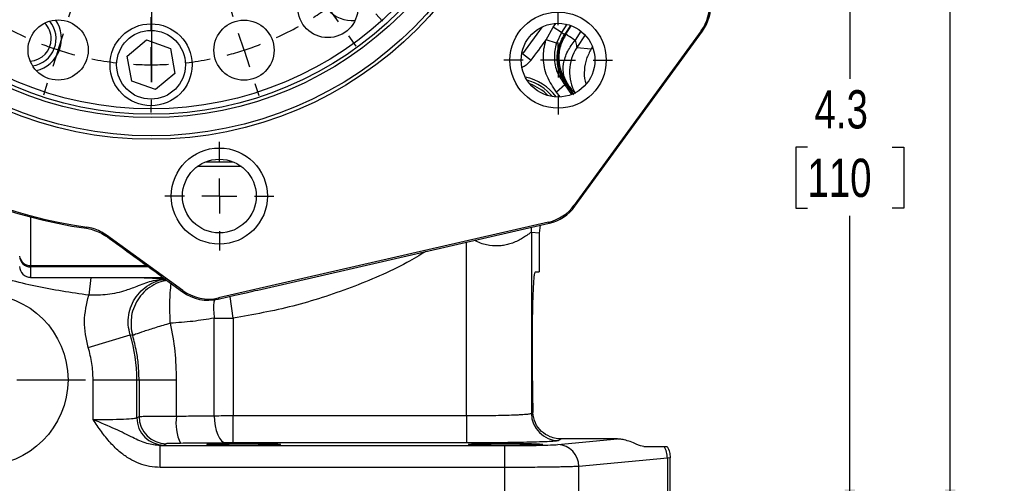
# Model space of a CAD drawing. Header units: inches. Extents: x 0.4 to 16.6, y 0.2 to 10.8.
# Tile 6 of 17: x 3.6 to 7.3, y 3.8 to 5.6. Entities that reach past the tile are written whole.
import ezdxf

# ---------------------------------------------------------------- set-up
doc = ezdxf.new("R2010")
doc.units = ezdxf.units.IN
doc.header["$MEASUREMENT"] = 0
doc.layers.add('SLD-0', color=7, linetype='Continuous', lineweight=25)
doc.styles.add('SLDTEXTSTYLE0', font='TXT', dxfattribs={"width": 0.75})
doc.dimstyles.new('SLDDIMSTYLE0', dxfattribs={"dimtxt": 0.145833, "dimasz": 0.13, "dimexe": 0, "dimexo": 0.0625, "dimgap": 0.036458, "dimtad": 0, "dimtih": 1, "dimtoh": 1, "dimdec": 1, "dimlfac": 1.5, "dimrnd": 1e-09, "dimzin": 12, "dimdsep": 46, "dimtxsty": 'SLDTEXTSTYLE0', "dimsah": 1, "dimcen": 0.09, "dimadec": 0, "dimazin": 3, "dimtfac": 1, "dimtdec": 1, "dimtofl": 0, "dimtmove": 0, "dimatfit": 3, "dimfxl": 0, "dimfrac": 2, "dimtolj": 1, "dimtzin": 12, "dimarcsym": 0})

# ---------------------------------------------------------------- blocks, each defined once
blk = doc.blocks.new('_D_4')
at = {"layer": 'SLD-0'}
for p, q in [((4.7888, 8.5663), (7.227, 8.5663)), ((7.102, 8.5663), (7.102, 7.6253)), ((6.9404, 7.364), (6.896, 7.364)), ((6.896, 7.364), (6.896, 7.1323)), ((7.2636, 7.364), (7.308, 7.364)), ((7.308, 7.364), (7.308, 7.1323)), ((6.896, 7.1323), (6.9404, 7.1323)), ((7.308, 7.1323), (7.2636, 7.1323)), ((7.102, 3.6751), (7.102, 7.1027)), ((5.7371, 3.6751), (7.227, 3.6751))]:
    blk.add_line(p, q, dxfattribs=at)
for points in [[(7.102, 8.5663), (7.082, 8.4363), (7.122, 8.4363)], [(7.102, 3.6751), (7.122, 3.8051), (7.082, 3.8051)]]:
    blk.add_solid(points, dxfattribs=at)
at = {"layer": 'SLD-0', "char_height": 0.14583, "attachment_point": 1, "style": 'SLDTEXTSTYLE0'}
for s, insert in [('7.3', (6.9674, 7.5816)), ('186', (6.9404, 7.3203))]:
    blk.add_mtext(s, dxfattribs=dict(at, insert=insert))
blk = doc.blocks.new('_D_7')
at = {"layer": 'SLD-0', "color": 7}
for p, q in [((5.3201, 6.5697), (6.8448, 6.5697)), ((6.7198, 6.5697), (6.7198, 5.3708)), ((6.5581, 5.1095), (6.5138, 5.1095)), ((6.5138, 5.1095), (6.5138, 4.8778)), ((6.8814, 5.1095), (6.9257, 5.1095)), ((6.9257, 5.1095), (6.9257, 4.8778)), ((6.5138, 4.8778), (6.5581, 4.8778)), ((6.9257, 4.8778), (6.8814, 4.8778)), ((6.7198, 3.6751), (6.7198, 4.8482)), ((6.0745, 3.6751), (6.8448, 3.6751))]:
    blk.add_line(p, q, dxfattribs=at)
for points in [[(6.7198, 6.5697), (6.6998, 6.4397), (6.7398, 6.4397)], [(6.7198, 3.6751), (6.7398, 3.8051), (6.6998, 3.8051)]]:
    blk.add_solid(points, dxfattribs=at)
at = {"layer": 'SLD-0', "color": 7, "char_height": 0.14583, "attachment_point": 1, "style": 'SLDTEXTSTYLE0'}
for s, insert in [('4.3', (6.5851, 5.327)), ('110', (6.5581, 5.0658))]:
    blk.add_mtext(s, dxfattribs=dict(at, insert=insert))
blk = doc.blocks.new('SW_CENTERMARKSYMBOL_1')
at = {"layer": 'SLD-0', "color": 0}
for p, q in [((0, 0.1333), (0, 0.3949)), ((0, 0), (0, 0.0667)), ((-0.1333, 0), (-0.3949, 0)), ((0, 0), (-0.0667, 0)), ((0, 0), (0, -0.0667)), ((0, 0), (0.0667, 0)), ((0.1333, 0), (0.3949, 0)), ((0, -0.1333), (0, -0.3949))]:
    blk.add_line(p, q, dxfattribs=at)
blk = doc.blocks.new('SW_CENTERMARKSYMBOL_2')
at = {"layer": 'SLD-0', "color": 0}
for p, q in [((0, 0.1333), (0, 0.2073)), ((0, 0), (0, 0.0667)), ((-0.1333, 0), (-0.2073, 0)), ((0, 0), (-0.0667, 0)), ((0, 0), (0, -0.0667)), ((0, 0), (0.0667, 0)), ((0.1333, 0), (0.2073, 0)), ((0, -0.1333), (0, -0.2073))]:
    blk.add_line(p, q, dxfattribs=at)
blk = doc.blocks.new('SW_CENTERMARKSYMBOL_4')
at = {"layer": 'SLD-0', "color": 0}
for p, q in [((-0.9264, 0.6066), (-0.9264, 0.6545)), ((-1.3218, 0.5443), (-1.3365, 0.5899)), ((-0.5312, 0.5436), (-0.5163, 0.5891)), ((-0.9277, -0.5393), (-0.9277, 0.5399)), ((-0.9265, 0.4732), (-0.9265, 0.5399)), ((-1.2807, 0.4175), (-1.3012, 0.4809)), ((-0.9265, 0.4732), (-0.9266, 0.4066)), ((-0.5725, 0.4168), (-0.5518, 0.4802)), ((-1.2807, 0.4175), (-1.2601, 0.3541)), ((-0.5725, 0.4168), (-0.5932, 0.3534)), ((-1.6785, 0.363), (-1.7066, 0.4018)), ((-0.1748, 0.3615), (-0.1466, 0.4003)), ((-0.9267, 0.3399), (-0.9267, 0.292)), ((-1.6003, 0.2551), (-1.6394, 0.309)), ((-0.2532, 0.2537), (-0.214, 0.3076)), ((-1.2396, 0.2907), (-1.2248, 0.2451)), ((-0.6138, 0.29), (-0.6287, 0.2445)), ((-1.6003, 0.2551), (-1.5611, 0.2011)), ((-0.2532, 0.2537), (-0.2925, 0.1998)), ((-1.522, 0.1471), (-1.4939, 0.1083)), ((-0.3317, 0.1459), (-0.3599, 0.1072)), ((-1.9618, 0.0803), (-2.0005, 0.1085)), ((0.1079, 0.0783), (0.1467, 0.1064)), ((-1.854, 0.0018), (-1.9079, 0.041)), ((0, 0), (0.054, 0.0391)), ((-1.854, 0.0018), (-1.8001, -0.0374)), ((0, 0), (-0.054, -0.0391)), ((-1.7462, -0.0767), (-1.7075, -0.1049)), ((-0.1079, -0.0783), (-0.1467, -0.1064)), ((-2.1438, -0.2761), (-2.1894, -0.2613)), ((-2.0171, -0.3175), (-2.0804, -0.2968)), ((0.1624, -0.3196), (0.2259, -0.299)), ((0.2893, -0.2785), (0.3349, -0.2637)), ((-2.0171, -0.3175), (-1.9537, -0.3381)), ((0.1624, -0.3196), (0.099, -0.3401)), ((-1.8903, -0.3588), (-1.8447, -0.3736)), ((0.0356, -0.3607), (-0.01, -0.3754)), ((-0.9277, -0.6726), (-0.9277, -0.6059)), ((-2.2068, -0.6713), (-2.2547, -0.6713)), ((-2.0735, -0.6715), (-2.1402, -0.6714)), ((-1.061, -0.6726), (-2.1402, -0.6726)), ((-2.0735, -0.6715), (-2.0068, -0.6715)), ((-1.9402, -0.6716), (-1.8922, -0.6717)), ((-0.9277, -0.6726), (-0.9943, -0.6726)), ((-0.9277, -0.6726), (-0.9277, -0.7393)), ((-0.9277, -0.6726), (-0.861, -0.6726)), ((-0.7943, -0.6726), (0.2848, -0.6726)), ((0.0848, -0.6736), (0.0369, -0.6735)), ((0.0848, -0.6736), (0.0473, -0.6736)), ((0.2182, -0.6737), (0.1515, -0.6737)), ((0.2182, -0.6737), (0.1515, -0.6737)), ((0.2182, -0.6737), (0.2848, -0.6738)), ((0.2182, -0.6737), (0.2848, -0.6738)), ((0.3515, -0.6738), (0.3994, -0.6739)), ((0.3515, -0.6738), (0.389, -0.6739)), ((-0.9277, -0.8059), (-0.9277, -1.8851)), ((-1.8909, -0.9845), (-1.8453, -0.9698)), ((0.035, -0.9864), (-0.0106, -0.9716)), ((-2.0178, -1.0256), (-1.9543, -1.0051)), ((0.1617, -1.0277), (0.0984, -1.0071)), ((-2.0178, -1.0256), (-2.0812, -1.0462)), ((0.1617, -1.0277), (0.2251, -1.0484)), ((-2.1446, -1.0667), (-2.1902, -1.0815)), ((-0.0031, -1.0853), (-0.0373, -1.07)), ((0.2885, -1.0691), (0.3341, -1.0839)), ((0.1187, -1.1397), (0.0578, -1.1125)), ((0.1187, -1.1397), (0.1795, -1.1668)), ((0.2404, -1.194), (0.2747, -1.2093)), ((-1.7474, -1.2669), (-1.7086, -1.2388)), ((-0.1091, -1.2685), (-0.1478, -1.2403)), ((-1.8553, -1.3452), (-1.8013, -1.3061)), ((-0.0013, -1.347), (-0.0552, -1.3078)), ((-1.8553, -1.3452), (-1.9093, -1.3843)), ((-0.0013, -1.347), (0.0526, -1.3862)), ((-1.9633, -1.4235), (-2.0021, -1.4516)), ((-0.2509, -1.4257), (-0.276, -1.3978)), ((-1.5236, -1.4911), (-1.4954, -1.4524)), ((-0.3333, -1.4923), (-0.3615, -1.4535)), ((0.1065, -1.4255), (0.1452, -1.4537)), ((-0.1618, -1.5249), (-0.2063, -1.4753)), ((-0.1618, -1.5249), (-0.1172, -1.5745)), ((-1.6021, -1.5989), (-1.5628, -1.545)), ((-0.2551, -1.6003), (-0.2942, -1.5463)), ((-1.6021, -1.5989), (-1.6413, -1.6528)), ((-1.2415, -1.6352), (-1.2266, -1.5897)), ((-0.6157, -1.6358), (-0.6305, -1.5903)), ((-0.2551, -1.6003), (-0.2159, -1.6542)), ((-0.9286, -1.6851), (-0.9286, -1.6372)), ((-0.0727, -1.624), (-0.0476, -1.6519)), ((-1.6805, -1.7067), (-1.7087, -1.7455)), ((-1.2828, -1.762), (-1.2621, -1.6986)), ((-0.5746, -1.7627), (-0.5952, -1.6993)), ((-0.1768, -1.7082), (-0.1487, -1.747)), ((-1.2828, -1.762), (-1.3035, -1.8254)), ((-0.9288, -1.8184), (-0.9287, -1.7518)), ((-0.5746, -1.7627), (-0.5541, -1.8261)), ((-0.9288, -1.8184), (-0.9288, -1.8851)), ((-1.3241, -1.8888), (-1.339, -1.9343)), ((-0.5336, -1.8895), (-0.5188, -1.9351)), ((-0.9289, -1.9518), (-0.929, -1.9997))]:
    blk.add_line(p, q, dxfattribs=at)
for start, end in [(96.6112, 101.2769), (89.944, 93.2776), (86.6105, 89.944), (78.6112, 83.2769), (107.944, 111.2776), (104.6105, 107.944), (71.944, 75.2776), (68.6105, 71.944), (114.6112, 119.2769), (60.6112, 65.2769), (122.6105, 125.944), (53.944, 57.2776), (125.944, 129.2776), (50.6105, 53.944), (132.6112, 137.2769), (42.6112, 47.2769), (140.6105, 143.944), (35.944, 39.2776), (143.944, 147.2776), (32.6105, 35.944), (150.6112, 155.2769), (24.6112, 29.2769), (158.6105, 161.944), (17.944, 21.2776), (161.944, 165.2776), (14.6105, 17.944), (168.6112, 173.2769), (6.6112, 11.2769), (176.6105, 179.944), (359.944, 3.2776), (359.944, 3.2776), (179.944, 183.2776), (356.6105, 359.944), (356.6105, 359.944), (186.6112, 191.2769), (348.6112, 353.2769), (194.6105, 197.944), (341.944, 345.2776), (197.944, 201.2776), (338.6105, 341.944), (335.944, 339.2776), (204.6112, 209.2769), (332.6105, 335.944), (212.6105, 215.944), (323.944, 327.2776), (215.944, 219.2776), (320.6105, 323.944), (222.6112, 227.2769), (311.944, 315.2776), (308.6105, 311.944), (230.6105, 233.944), (305.944, 309.2776), (233.944, 237.2776), (302.6105, 305.944), (240.6112, 245.2769), (294.6112, 299.2769), (248.6105, 251.944), (251.944, 255.2776), (284.6105, 287.944), (287.944, 291.2776), (258.6112, 263.2769), (276.6112, 281.2769), (266.6105, 269.944), (269.944, 273.2776)]:
    blk.add_arc((-0.9277, -0.6726), 1.1458, start, end, dxfattribs=at)
blk = doc.blocks.new('SW_CENTERMARKSYMBOL_6')
at = {"layer": 'SLD-0', "color": 0}
for p, q in [((0, 0.1333), (0, 0.2073)), ((0, 0), (0, 0.0667)), ((-0.1333, 0), (-0.2073, 0)), ((0, 0), (-0.0667, 0)), ((0, 0), (0, -0.0667)), ((0, 0), (0.0667, 0)), ((0.1333, 0), (0.2073, 0)), ((0, -0.1333), (0, -0.2073))]:
    blk.add_line(p, q, dxfattribs=at)

msp = doc.modelspace()

# ---------------------------------------------------------------- linework, layer by layer
at = {"color": 8, "linetype": 'Continuous', "lineweight": 25}
for p, q in [((5.4741, 5.4662), (5.5486, 5.569)), ((5.5898, 5.5669), (5.5995, 5.5819)), ((5.6413, 5.5782), (5.621, 5.5465)), ((5.6349, 5.5404), (5.6562, 5.5737)), ((5.638, 5.5409), (5.6583, 5.5729)), ((5.6951, 5.5521), (5.6733, 5.5179)), ((5.6339, 5.3472), (5.6597, 5.3107)), ((5.666, 5.3134), (5.6441, 5.3454)), ((5.6166, 5.3012), (5.6022, 5.3201)), ((4.4022, 5.0357), (4.2334, 5.0358)), ((4.2653, 5.0538), (4.3704, 5.0537)), ((3.5986, 4.8436), (3.5984, 4.6587)), ((5.5062, 4.7848), (5.5074, 4.8047)), ((5.2598, 4.0862), (5.2598, 4.7478)), ((3.5984, 4.6587), (4.0398, 4.6583)), ((4.0477, 4.6526), (3.5984, 4.653)), ((3.5984, 4.6136), (3.5984, 4.6135)), ((3.8281, 4.6133), (3.8201, 4.5451)), ((4.3708, 4.4578), (4.3585, 4.5406))]:
    msp.add_line(p, q, dxfattribs=at)
at = {"color": 7, "linetype": 'Continuous', "lineweight": 25}
for p, q in [((5.5623, 5.519), (5.5898, 5.5669)), ((5.621, 5.5465), (5.5898, 5.5669)), ((5.6349, 5.5404), (5.6562, 5.5737)), ((6.1533, 5.5531), (5.6694, 4.8885)), ((5.6721, 4.8845), (6.1579, 5.5518)), ((6.1579, 5.5518), (6.1533, 5.5531)), ((3.9671, 5.4568), (4.0408, 5.5186)), ((4.0408, 5.5186), (4.1312, 5.4857)), ((5.6018, 5.5063), (5.5623, 5.519)), ((5.621, 5.5465), (5.6018, 5.5063)), ((5.632, 5.5393), (5.638, 5.5409)), ((5.7109, 5.5376), (5.6797, 5.4893)), ((4.1312, 5.4857), (4.1479, 5.3909)), ((5.6797, 5.4893), (5.7347, 5.4846)), ((5.7394, 5.4919), (5.7347, 5.4846)), ((3.9838, 5.362), (3.9671, 5.4568)), ((5.4741, 5.4662), (5.5053, 5.4419)), ((4.1479, 5.3909), (4.0742, 5.3291)), ((4.0742, 5.3291), (3.9838, 5.362)), ((5.6339, 5.3472), (5.6022, 5.3201)), ((5.6694, 4.8885), (5.6721, 4.8845)), ((3.811, 4.8006), (3.8126, 4.805)), ((5.572, 4.8242), (4.3142, 4.5351)), ((4.4644, 4.565), (5.5747, 4.8202)), ((5.5401, 4.8122), (5.5363, 4.782)), ((5.5747, 4.8202), (5.572, 4.8242)), ((3.811, 4.8006), (3.8294, 4.797)), ((4.1787, 4.5628), (3.8877, 4.7747)), ((5.5062, 4.7848), (5.5062, 4.0949)), ((5.5363, 4.782), (5.5062, 4.7848)), ((5.5363, 4.782), (5.5363, 4.6351)), ((3.5984, 4.6587), (3.5984, 4.653)), ((3.5984, 4.653), (3.5984, 4.6136)), ((4.0982, 4.6158), (4.1262, 4.5954)), ((5.5216, 4.6351), (5.5363, 4.6351)), ((3.5984, 4.6136), (3.9746, 4.6132)), ((3.5984, 4.6135), (3.9746, 4.6132)), ((3.9746, 4.6132), (3.9746, 4.6132)), ((4.1262, 4.5954), (4.1778, 4.5579)), ((4.1778, 4.5579), (4.1787, 4.5628)), ((4.3132, 4.5302), (4.3772, 4.5449)), ((4.3142, 4.5351), (4.3132, 4.5302)), ((4.2981, 4.086), (4.2981, 4.4578)), ((4.3708, 4.4578), (4.3708, 4.0862)), ((3.8184, 4.3462), (3.9777, 4.3946)), ((3.9875, 4.3915), (3.9777, 4.3946)), ((5.5107, 4.2184), (5.5107, 4.3851)), ((3.8367, 4.0711), (3.8367, 4.2231)), ((3.8367, 4.2231), (4.0032, 4.2231)), ((4.0032, 4.0779), (4.0032, 4.2231)), ((4.0032, 4.2231), (4.0118, 4.2231)), ((4.0118, 4.2231), (4.0118, 4.083)), ((4.0118, 4.2231), (4.1538, 4.2231)), ((4.1538, 4.2231), (4.1538, 4.0846)), ((5.5062, 4.0949), (5.512, 4.0984)), ((4.0032, 4.0779), (4.0118, 4.083)), ((4.3708, 3.9822), (4.3708, 4.0862)), ((4.3708, 4.0862), (5.2598, 4.0862)), ((5.2598, 4.0862), (5.2598, 3.9822)), ((4.1157, 3.9791), (4.1071, 3.9739)), ((5.2598, 3.9822), (4.3708, 3.9822)), ((5.6069, 3.9759), (5.8339, 3.9972)), ((5.6205, 3.9972), (5.6101, 3.991)), ((5.8339, 3.9972), (5.6205, 3.9972)), ((4.1071, 3.9739), (4.0926, 3.9719)), ((4.0926, 3.9719), (5.4046, 3.9719)), ((4.0926, 3.8886), (4.0926, 3.9719)), ((5.4046, 3.9719), (5.4046, 3.8886)), ((5.9343, 3.9684), (6.012, 3.9684)), ((6.0245, 3.9242), (5.6871, 3.8926)), ((6.0353, 3.9257), (6.0245, 3.9242)), ((6.0245, 3.9242), (6.0245, 3.6751)), ((6.0353, 3.6751), (6.0353, 3.9259)), ((5.4046, 3.8886), (4.0926, 3.8886)), ((5.4046, 3.8886), (5.4046, 3.6751)), ((5.6871, 3.6751), (5.6871, 3.8926))]:
    msp.add_line(p, q, dxfattribs=at)
at = {"color": 7, "linetype": 'Continuous', "lineweight": 25, "flags": 128}
for points in [[(5.6681, 5.3098), (5.6571, 5.3278), (5.6441, 5.3454)], [(3.8877, 4.7747), (3.887, 4.773), (3.886, 4.7703)], [(4.2981, 4.086), (4.2992, 4.066), (4.3019, 4.0468), (4.3061, 4.029), (4.3118, 4.0133), (4.3186, 4.0004), (4.3263, 3.9906), (4.3347, 3.9844), (4.3434, 3.982)]]:
    msp.add_lwpolyline(points, dxfattribs=at)
at = {"color": 7, "linetype": 'Continuous', "lineweight": 25}
for centre, radius in [((4.0586, 6.5697), 1.43), ((4.0586, 6.5697), 1.4167), ((4.0586, 6.5697), 1.3473), ((4.0586, 6.5697), 1.334), ((4.0586, 6.5697), 1.314), ((4.7312, 5.642), 0.1146), ((3.7035, 5.4803), 0.1146), ((4.4116, 5.4796), 0.1146), ((5.6081, 5.4416), 0.1833), ((4.0575, 5.4238), 0.1563), ((4.0575, 5.4238), 0.131), ((5.6081, 5.4416), 0.1406), ((4.3177, 4.9233), 0.1833), ((4.3177, 4.9233), 0.1406), ((3.4129, 4.2231), 0.3283)]:
    msp.add_circle(centre, radius, dxfattribs=at)
for centre, radius, start, end in [((4.0586, 6.5697), 1.7863, 205.8563, 262.0318), ((4.0586, 6.5697), 1.7817, 205.823, 262.0651), ((4.8245, 5.7174), 0.125, 221.944, 274.682), ((3.5915, 5.5234), 0.1042, 277.9239, 39.9642), ((3.5915, 5.5234), 0.125, 283.2061, 34.682), ((3.5915, 5.5234), 0.0857, 359.944, 44.2213), ((3.5915, 5.5234), 0.0857, 273.6668, 359.944), ((4.0586, 6.5697), 1.8344, 322.0612, 325.0556), ((5.8185, 5.3969), 0.1667, 146.3445, 209.4476), ((5.4419, 5.1837), 0.1875, 39.3526, 75.0519), ((3.5958, 4.6978), 0.0391, 184.4999, 273.8698), ((3.5984, 4.6947), 0.0416, 179.9685, 269.9685), ((3.5984, 4.6552), 0.0417, 179.944, 269.944), ((3.5984, 4.6552), 0.0416, 179.9685, 269.9685), ((3.4129, 4.2231), 0.5903, 0, 16.8953), ((5.6103, 4.0951), 0.1041, 180.0591, 269.9059), ((4.1073, 4.078), 0.1041, 180.0591, 269.9059), ((4.1159, 4.0831), 0.1041, 180.0591, 269.9059), ((4.3529, 4.0608), 0.2005, 173.1872, 203.5724), ((5.6046, 3.8935), 0.0825, 359.4236, 88.4406), ((5.9384, 3.9237), 0.0861, 0.3487, 31.2813)]:
    msp.add_arc(centre, radius, start, end, dxfattribs=at)
at = {"color": 8, "linetype": 'Continuous', "lineweight": 25}
for radius, start, end in [(0.1979, 36.4017, 78.0028), (0.1771, 43.835, 70.5695)]:
    msp.add_arc((5.4419, 5.1837), radius, start, end, dxfattribs=at)
at = {"color": 7, "linetype": 'Continuous', "lineweight": 25}
for centre, major_axis, ratio, start_param, end_param in [((6.0185, 5.6512), (-0.1606, 0.0447), 0.999826, 2.783857, 3.499328), ((6.0232, 5.6499), (0.1606, -0.0447), 0.99991, 5.92545, 6.640921), ((5.5347, 4.9866), (-0.0919, 0.1391), 0.999826, 2.783857, 3.499328), ((5.5374, 4.9826), (-0.0919, 0.1391), 0.99991, 2.783857, 3.499328), ((4.1304, 4.5906), (1.8701, -1.3615), 0.000604, 1.588461, 1.702336), ((4.2758, 4.6927), (0.0334, 0.1633), 0.999904, 2.714056, 3.569129), ((4.2768, 4.6975), (0.0334, 0.1633), 0.999816, 2.714056, 3.569129), ((5.5216, 4.2184), (0, 0.25), 0.043661, 1.570796, 2.071341)]:
    msp.add_ellipse(centre, major_axis=major_axis, ratio=ratio, start_param=start_param, end_param=end_param, dxfattribs=at)
for centre in [(4.4103, 3.9771), (5.4077, 3.9771)]:
    msp.add_ellipse(centre, major_axis=(0.1406, 0), ratio=0.026186, dxfattribs=at)
for points, knots in [([(5.6022, 5.3201), (5.5887, 5.3395), (5.5618, 5.3782), (5.5486, 5.449), (5.555, 5.4963), (5.5622, 5.5187), (5.5623, 5.519)], [0, 0, 0, 0, 0.332453, 0.664935, 0.996731, 1, 1, 1, 1]), ([(5.6414, 5.3437), (5.6317, 5.3583), (5.6124, 5.3875), (5.6026, 5.4397), (5.6073, 5.4927), (5.6238, 5.5237), (5.632, 5.5393)], [0, 0, 0, 0, 0.249637, 0.499339, 0.749096, 1, 1, 1, 1]), ([(5.6098, 5.4241), (5.6094, 5.4272), (5.6065, 5.4488), (5.6089, 5.4905), (5.6262, 5.5237), (5.6349, 5.5404)], [0, 0, 0, 0, 0.07803, 0.53902, 1, 1, 1, 1]), ([(5.638, 5.5409), (5.63, 5.526), (5.6136, 5.4952), (5.6091, 5.4461), (5.6172, 5.3938), (5.6358, 5.3642), (5.6471, 5.3465)], [0, 0, 0, 0, 0.243881, 0.500124, 0.699654, 1, 1, 1, 1]), ([(5.621, 5.5465), (5.6231, 5.5456), (5.6278, 5.5436), (5.6324, 5.5415), (5.6349, 5.5404)], [0, 0, 0, 0, 0.450353, 1, 1, 1, 1]), ([(5.6471, 5.3465), (5.6405, 5.3579), (5.6271, 5.3813), (5.6268, 5.4271), (5.6415, 5.4752), (5.6629, 5.5039), (5.6733, 5.5179)], [0, 0, 0, 0, 0.243136, 0.5, 0.756864, 1, 1, 1, 1]), ([(5.6733, 5.5179), (5.6751, 5.5106), (5.6776, 5.4996), (5.6789, 5.4905), (5.6795, 5.4897), (5.6797, 5.4893)], [0, 0, 0, 0, 0.498523, 0.750294, 1, 1, 1, 1]), ([(5.6018, 5.5063), (5.6018, 5.5061), (5.596, 5.4881), (5.5909, 5.4503), (5.6015, 5.3936), (5.6231, 5.3626), (5.6339, 5.3472)], [0, 0, 0, 0, 0.0032673, 0.3349165, 0.6673831, 1, 1, 1, 1]), ([(5.7347, 5.4846), (5.7278, 5.4721), (5.714, 5.447), (5.7071, 5.4045), (5.7072, 5.3723), (5.713, 5.356), (5.714, 5.3532)], [0, 0, 0, 0, 0.310702, 0.622396, 0.934072, 1, 1, 1, 1]), ([(5.6112, 5.4144), (5.6112, 5.4145), (5.6106, 5.4179), (5.6102, 5.421), (5.6098, 5.4241)], [0, 0, 0, 0, 0.020091, 1, 1, 1, 1]), ([(5.6437, 5.3451), (5.6332, 5.3609), (5.6183, 5.3831), (5.6121, 5.4089), (5.6104, 5.4162)], [0, 0, 0, 0, 0.71275, 1, 1, 1, 1]), ([(5.6441, 5.3454), (5.6336, 5.3611), (5.6191, 5.3827), (5.6129, 5.4077), (5.6112, 5.4144)], [0, 0, 0, 0, 0.729749, 1, 1, 1, 1]), ([(5.6441, 5.3454), (5.6422, 5.3457), (5.6388, 5.3464), (5.6353, 5.3469), (5.6339, 5.3472)], [0, 0, 0, 0, 0.5767267, 1, 1, 1, 1]), ([(5.6733, 5.3149), (5.6719, 5.3162), (5.6691, 5.3188), (5.6544, 5.3372), (5.6471, 5.3465)], [0, 0, 0, 0, 0.500038, 1, 1, 1, 1]), ([(3.8877, 4.7747), (3.8715, 4.7844), (3.8479, 4.7987), (3.8211, 4.8035), (3.8126, 4.805)], [0, 0, 0, 0, 0.686569, 1, 1, 1, 1]), ([(3.8294, 4.797), (3.8471, 4.7908), (3.867, 4.7838), (3.884, 4.7717), (3.886, 4.7703)], [0, 0, 0, 0, 0.886864, 1, 1, 1, 1]), ([(3.8201, 4.5451), (3.7523, 4.5552), (3.6167, 4.5753), (3.418, 4.63), (3.2912, 4.682), (3.2279, 4.708)], [0, 0, 0, 0, 0.333257, 0.666732, 1, 1, 1, 1]), ([(5.5107, 4.3851), (5.5107, 4.4003), (5.5108, 4.4317), (5.5114, 4.4783), (5.5124, 4.5231), (5.5138, 4.5631), (5.5155, 4.5956), (5.5175, 4.6187), (5.5195, 4.6326), (5.5209, 4.6343), (5.5216, 4.6351)], [0, 0, 0, 0, 0.116461, 0.239907, 0.368501, 0.499847, 0.63122, 0.759884, 0.883429, 1, 1, 1, 1]), ([(3.9746, 4.6132), (4.0024, 4.6132), (4.0449, 4.6131), (4.0873, 4.6131), (4.102, 4.6131)], [0, 0, 0, 0, 0.6545397, 1, 1, 1, 1]), ([(4.1181, 4.6014), (4.1132, 4.6007), (4.0957, 4.5985), (4.0676, 4.5859), (4.0362, 4.5644), (4.0109, 4.5362), (3.9926, 4.5032), (3.9821, 4.4697), (3.9818, 4.4475), (3.9817, 4.4381)], [0, 0, 0, 0, 0.06317, 0.227894, 0.392617, 0.55313, 0.713642, 0.878366, 1, 1, 1, 1]), ([(3.8184, 4.3462), (3.8111, 4.3794), (3.7965, 4.4459), (3.8122, 4.512), (3.8201, 4.5451)], [0, 0, 0, 0, 0.4998756, 1, 1, 1, 1]), ([(4.3772, 4.5449), (4.3933, 4.5486), (4.4223, 4.5553), (4.4514, 4.562), (4.4644, 4.565)], [0, 0, 0, 0, 0.55287, 1, 1, 1, 1]), ([(4.1305, 4.4384), (4.1123, 4.4329), (4.0748, 4.4216), (4.0279, 4.4067), (3.9952, 4.3955), (3.99, 4.3928), (3.9875, 4.3915)], [0, 0, 0, 0, 0.241834, 0.5, 0.758166, 1, 1, 1, 1]), ([(4.0118, 4.2231), (4.0113, 4.2418), (4.0103, 4.2779), (4.0024, 4.3344), (3.9927, 4.3714), (3.9875, 4.3915)], [0, 0, 0, 0, 0.3281858, 0.6350077, 1, 1, 1, 1]), ([(5.2598, 4.0862), (5.2904, 4.0863), (5.337, 4.0865), (5.3931, 4.0876), (5.4246, 4.0885), (5.4465, 4.0893), (5.4613, 4.09), (5.4748, 4.0908), (5.4882, 4.0918), (5.5013, 4.0932), (5.5044, 4.0943), (5.5062, 4.0949)], [0, 0, 0, 0, 0.242625, 0.369304, 0.499215, 0.559577, 0.623026, 0.689561, 0.759183, 0.86366, 1, 1, 1, 1]), ([(5.6205, 3.9972), (5.6139, 3.9976), (5.5982, 3.9985), (5.5711, 4.0071), (5.5433, 4.0253), (5.5187, 4.0559), (5.5142, 4.0844), (5.512, 4.0984)], [0, 0, 0, 0, 0.101068, 0.239881, 0.483992, 0.746038, 1, 1, 1, 1]), ([(3.8367, 4.0711), (3.8574, 4.0712), (3.8999, 4.0714), (3.9549, 4.073), (3.9937, 4.0752), (4.0001, 4.077), (4.0032, 4.0779)], [0, 0, 0, 0, 0.24353, 0.499859, 0.759237, 1, 1, 1, 1]), ([(4.0926, 3.9719), (4.0753, 3.9738), (4.0377, 3.9779), (3.9833, 4.0048), (3.919, 4.0368), (3.8658, 4.059), (3.8367, 4.0711)], [0, 0, 0, 0, 0.185079, 0.4029315, 0.6732998, 1, 1, 1, 1]), ([(4.0926, 3.8886), (4.0789, 3.8894), (4.0515, 3.891), (4.0121, 3.9029), (3.975, 3.921), (3.9377, 3.9473), (3.9015, 3.9823), (3.8675, 4.0252), (3.8471, 4.0557), (3.8367, 4.0711)], [0, 0, 0, 0, 0.1249395, 0.2501263, 0.3727131, 0.5005739, 0.6650645, 0.8303125, 1, 1, 1, 1]), ([(4.0118, 4.083), (4.0153, 4.0833), (4.0213, 4.0836), (4.0548, 4.0841), (4.0983, 4.0845), (4.1357, 4.0845), (4.1538, 4.0846)], [0, 0, 0, 0, 0.285011, 0.499936, 0.757669, 1, 1, 1, 1]), ([(4.1538, 4.0846), (4.1785, 4.0847), (4.2283, 4.085), (4.2747, 4.0857), (4.2981, 4.086)], [0, 0, 0, 0, 0.496091, 1, 1, 1, 1]), ([(4.2981, 4.086), (4.3098, 4.0861), (4.3331, 4.0861), (4.3583, 4.0862), (4.3708, 4.0862)], [0, 0, 0, 0, 0.504309, 1, 1, 1, 1]), ([(4.1691, 3.9806), (4.1623, 3.9806), (4.1482, 3.9805), (4.1309, 3.9801), (4.1187, 3.9796), (4.1167, 3.9793), (4.1157, 3.9791)], [0, 0, 0, 0, 0.242381, 0.499949, 0.757547, 1, 1, 1, 1]), ([(4.3434, 3.982), (4.3154, 3.9817), (4.2593, 3.9811), (4.1992, 3.9808), (4.1691, 3.9806)], [0, 0, 0, 0, 0.500007, 1, 1, 1, 1]), ([(4.3708, 3.9822), (4.366, 3.9822), (4.3566, 3.9822), (4.3478, 3.9821), (4.3434, 3.982)], [0, 0, 0, 0, 0.499992, 1, 1, 1, 1]), ([(5.6101, 3.991), (5.6081, 3.9904), (5.604, 3.9893), (5.5827, 3.9877), (5.5494, 3.9861), (5.5039, 3.9847), (5.4487, 3.9836), (5.3873, 3.9828), (5.3236, 3.9823), (5.2806, 3.9822), (5.2598, 3.9822)], [0, 0, 0, 0, 0.117003, 0.240615, 0.369057, 0.500054, 0.631042, 0.759459, 0.883036, 1, 1, 1, 1]), ([(5.9343, 3.9684), (5.9261, 3.9703), (5.9136, 3.9731), (5.8858, 3.9863), (5.8633, 3.9937), (5.8457, 3.9969), (5.8367, 3.9971), (5.8339, 3.9972)], [0, 0, 0, 0, 0.437339, 0.667102, 0.837046, 0.950512, 1, 1, 1, 1]), ([(5.4046, 3.9719), (5.4267, 3.972), (5.4722, 3.9721), (5.5337, 3.973), (5.5827, 3.9743), (5.599, 3.9754), (5.6069, 3.9759)], [0, 0, 0, 0, 0.243268, 0.499953, 0.756665, 1, 1, 1, 1]), ([(6.012, 3.9684), (6.0141, 3.9684), (6.0184, 3.9684), (6.0225, 3.9684), (6.0232, 3.9684), (6.0235, 3.9684)], [0, 0, 0, 0, 0.311383, 0.654131, 1, 1, 1, 1]), ([(6.0235, 3.9684), (6.0271, 3.9614), (6.0338, 3.948), (6.0348, 3.933), (6.0353, 3.9257)], [0, 0, 0, 0, 0.517869, 1, 1, 1, 1]), ([(5.6871, 3.8926), (5.6814, 3.8923), (5.6705, 3.8917), (5.6471, 3.891), (5.6243, 3.8905), (5.6037, 3.8901), (5.5645, 3.8895), (5.4992, 3.8888), (5.4358, 3.8887), (5.4046, 3.8886)], [0, 0, 0, 0, 0.140209, 0.2704124, 0.3517004, 0.4285305, 0.5009021, 0.7549879, 1, 1, 1, 1])]:
    msp.add_open_spline(points, degree=3, knots=knots, dxfattribs=at)
for points in [[(5.638, 5.5409), (5.6398, 5.5397), (5.6435, 5.5374), (5.6634, 5.5244), (5.6733, 5.5179)], [(4.2981, 4.4578), (4.2713, 4.4534), (4.2178, 4.4445), (4.1596, 4.4404), (4.1305, 4.4384)], [(4.1305, 4.4384), (4.1373, 4.4028), (4.1509, 4.3317), (4.1528, 4.2593), (4.1538, 4.2231)], [(4.2981, 4.4578), (4.3097, 4.4578), (4.333, 4.4578), (4.3582, 4.4578), (4.3708, 4.4578)], [(3.8367, 4.2231), (3.8359, 4.2439), (3.8344, 4.2857), (3.8238, 4.326), (3.8184, 4.3462)]]:
    msp.add_open_spline(points, degree=3, dxfattribs=at)
at = {"color": 8, "linetype": 'Continuous', "lineweight": 25}
for points, knots in [([(5.5053, 5.4419), (5.4974, 5.4325), (5.4874, 5.4207), (5.4733, 5.4152), (5.4704, 5.4141)], [0, 0, 0, 0, 0.795432, 1, 1, 1, 1]), ([(5.5062, 4.7848), (5.5056, 4.7847), (5.5044, 4.7844), (5.4997, 4.7812), (5.4929, 4.7763), (5.4831, 4.7694), (5.4689, 4.7604), (5.4506, 4.7506), (5.4305, 4.7424), (5.4108, 4.7369), (5.3842, 4.7323), (5.3477, 4.7332), (5.3119, 4.7418), (5.2944, 4.7527), (5.2907, 4.7549)], [0, 0, 0, 0, 0.0677693, 0.1384693, 0.2025614, 0.2751115, 0.3671009, 0.4642122, 0.5507434, 0.6229882, 0.6881589, 0.8261227, 0.9640252, 1, 1, 1, 1]), ([(5.1049, 4.7122), (5.0809, 4.6978), (4.9902, 4.6434), (4.8205, 4.5723), (4.5995, 4.4987), (4.4468, 4.4714), (4.3708, 4.4578)], [0, 0, 0, 0, 0.1074923, 0.405583, 0.7036737, 1, 1, 1, 1]), ([(4.1111, 4.6064), (4.0955, 4.6047), (4.0598, 4.6009), (4.011, 4.5815), (3.9567, 4.5608), (3.8957, 4.5458), (3.8444, 4.5453), (3.8201, 4.5451)], [0, 0, 0, 0, 0.160624, 0.368586, 0.54873, 0.785016, 1, 1, 1, 1]), ([(3.9777, 4.3946), (3.9748, 4.407), (3.969, 4.4318), (3.9713, 4.4703), (3.9816, 4.5071), (4.0002, 4.5406), (4.0259, 4.5692), (4.0575, 4.5907), (4.0867, 4.6035), (4.1052, 4.6057), (4.1112, 4.6064)], [0, 0, 0, 0, 0.133815, 0.267914, 0.401597, 0.535119, 0.669178, 0.803099, 0.936885, 1, 1, 1, 1]), ([(4.0084, 4.6132), (4.0097, 4.6131), (4.0244, 4.6123), (4.0479, 4.6115), (4.0789, 4.6104), (4.0976, 4.6099), (4.1063, 4.6098), (4.1065, 4.6098)], [0, 0, 0, 0, 0.029644, 0.347279, 0.667613, 0.990796, 1, 1, 1, 1]), ([(4.1305, 4.4384), (4.1299, 4.4588), (4.1288, 4.5014), (4.1302, 4.5574), (4.1331, 4.579), (4.1345, 4.5894)], [0, 0, 0, 0, 0.323911, 0.673426, 1, 1, 1, 1]), ([(4.2986, 4.5297), (4.2978, 4.5251), (4.2939, 4.5041), (4.2963, 4.4781), (4.2981, 4.4578)], [0, 0, 0, 0, 0.21802, 1, 1, 1, 1]), ([(3.9817, 4.4381), (3.9814, 4.4348), (3.9802, 4.4191), (3.9842, 4.4037), (3.9875, 4.3915)], [0, 0, 0, 0, 0.2116366, 1, 1, 1, 1])]:
    msp.add_open_spline(points, degree=3, knots=knots, dxfattribs=at)

# ---------------------------------------------------------------- block references
at = {"layer": 'SLD-0', "color": 7}
for name, p in [('SW_CENTERMARKSYMBOL_4', (4.9863, 7.2423)), ('SW_CENTERMARKSYMBOL_2', (5.6081, 5.4416)), ('SW_CENTERMARKSYMBOL_6', (4.3177, 4.9233)), ('SW_CENTERMARKSYMBOL_1', (3.4129, 4.2231))]:
    msp.add_blockref(name, p, dxfattribs=at)

# ---------------------------------------------------------------- dimensions: what is measured, and where the dimension line sits
at = {"layer": 'SLD-0'}
dim = msp.add_linear_dim(base=(7.102, 3.6751), p1=(4.7388, 8.5663), p2=(5.6871, 3.6751), angle=90, dimstyle='SLDDIMSTYLE0', dxfattribs=at)
dim.commit()
dim.dimension.update_dxf_attribs({"geometry": '_D_4', "text_midpoint": (7.102, 7.364), "dimtype": 160})
at = {"layer": 'SLD-0', "color": 7}
dim = msp.add_linear_dim(base=(6.7198, 3.6751), p1=(5.2701, 6.5697), p2=(6.0245, 3.6751), angle=90, dimstyle='SLDDIMSTYLE0', dxfattribs=at)
dim.commit()
dim.dimension.update_dxf_attribs({"geometry": '_D_7', "text_midpoint": (6.7198, 5.1095), "dimtype": 160})

doc.saveas('drawing.dxf')
